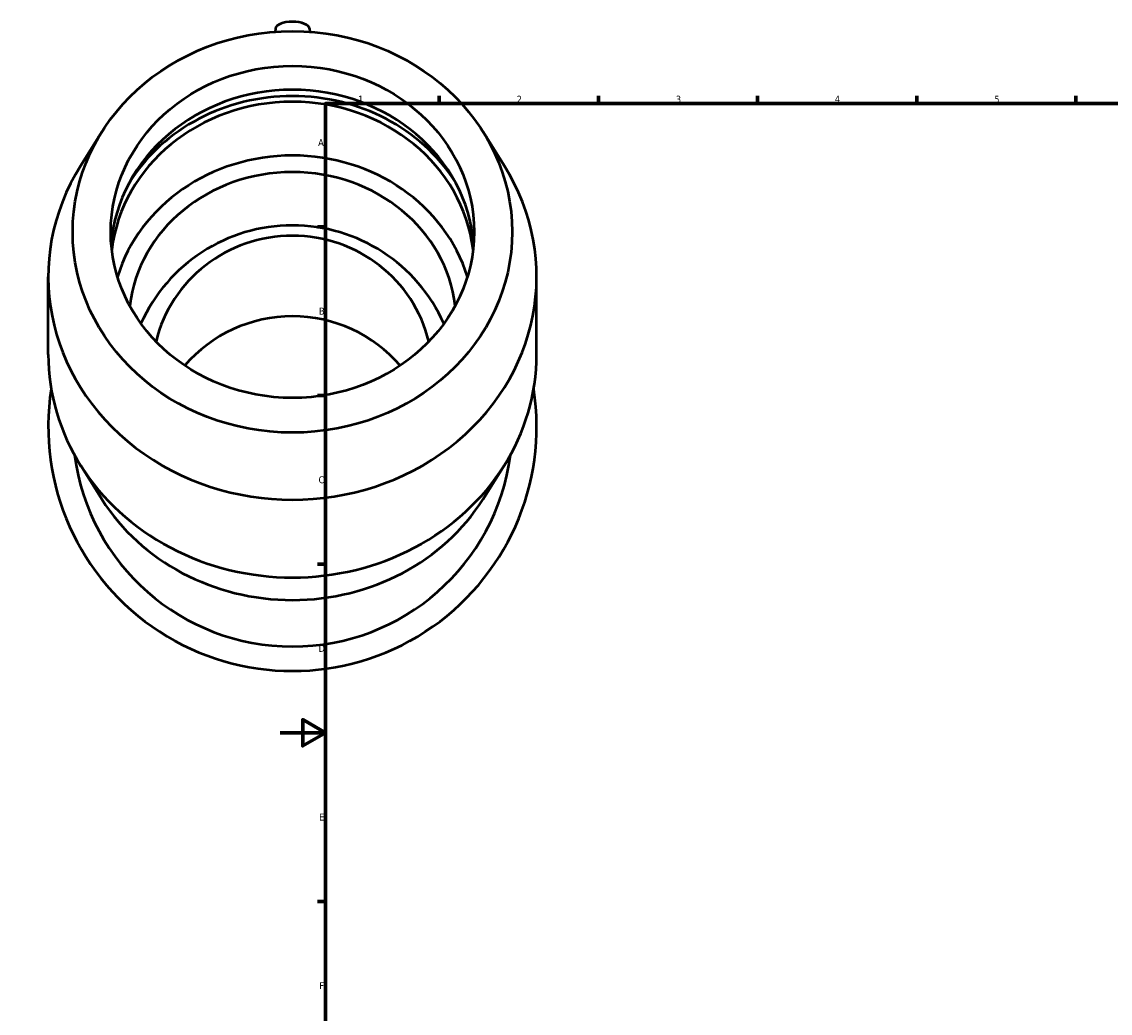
# Model space of a CAD drawing. Header units: millimetres. Extents: x -114 to 1615, y -786 to 1133.
# Tile 5 of 7: x -114 to 366, y 174 to 610. Entities that reach past the tile are written whole.
import ezdxf

# ---------------------------------------------------------------- set-up
doc = ezdxf.new("R2010")
doc.units = ezdxf.units.MM
doc.layers.add('Border (ANSI)', color=7, linetype='Continuous', lineweight=70)
doc.layers.add('Visible (ANSI)', color=7, linetype='Continuous', lineweight=50)
doc.styles.add('Note Text (ANSI)', font='tahoma.ttf')

# ---------------------------------------------------------------- blocks, each defined once
blk = doc.blocks.new('Borders Default Border')
at = {"layer": 'Border (ANSI)'}
for p, q in [((70.08, 574), (70.08, 577.45)), ((140.17, 574), (140.17, 577.45)), ((210.25, 574), (210.25, 577.45)), ((280.33, 574), (280.33, 577.45)), ((350.42, 574), (350.42, 577.45)), ((490.58, 574), (490.58, 577.45)), ((560.67, 574), (560.67, 577.45)), ((630.75, 574), (630.75, 577.45)), ((700.83, 574), (700.83, 577.45)), ((770.92, 574), (770.92, 577.45)), ((20, 519.75), (16.55, 519.75)), ((821, 519.75), (824.45, 519.75)), ((20, 445.5), (16.55, 445.5)), ((821, 445.5), (824.45, 445.5)), ((20, 371.25), (16.55, 371.25)), ((821, 371.25), (824.45, 371.25)), ((20, 222.75), (16.55, 222.75)), ((821, 222.75), (824.45, 222.75)), ((20, 148.5), (16.55, 148.5)), ((821, 148.5), (824.45, 148.5)), ((20, 74.25), (16.55, 74.25)), ((821, 74.25), (824.45, 74.25)), ((70.08, 20), (70.08, 16.55)), ((140.17, 20), (140.17, 16.55)), ((210.25, 20), (210.25, 16.55)), ((280.33, 20), (280.33, 16.55)), ((350.42, 20), (350.42, 16.55)), ((490.58, 20), (490.58, 16.55)), ((560.67, 20), (560.67, 16.55)), ((630.75, 20), (630.75, 16.55)), ((700.83, 20), (700.83, 16.55)), ((770.92, 20), (770.92, 16.55))]:
    blk.add_line(p, q, dxfattribs=at)
at = {"layer": 'Border (ANSI)', "flags": 128}
for points in [[(420.5, 594), (420.5, 574), (414.73, 584), (426.27, 584), (420.5, 574)], [(20, 20), (20, 574), (821, 574), (821, 20), (20, 20)], [(0, 297), (20, 297), (10, 302.77), (10, 291.23), (20, 297)], [(841, 297), (821, 297), (831, 302.77), (831, 291.23), (821, 297)], [(420.5, 0), (420.5, 20), (414.73, 10), (426.27, 10), (420.5, 20)]]:
    blk.add_lwpolyline(points, dxfattribs=at)
at = {"layer": 'Border (ANSI)', "color": 230, "true_color": 0xff0080, "attachment_point": 7, "style": 'Note Text (ANSI)'}
for s, insert, char_height in [('1', (34.35, 574.4), 3.05), ('2', (104.2, 574.4), 3.05), ('3', (174.26, 574.34), 3.05), ('4', (244.23, 574.4), 3.05), ('5', (314.48, 574.34), 3.05), ('6', (384.49, 574.34), 3.05), ('7', (454.6, 574.4), 3.05), ('8', (524.63, 574.33), 3.05), ('9', (594.7, 574.34), 3.05), ('10', (663.96, 574.34), 3.048), ('11', (734.04, 574.4), 3.048), ('12', (804.13, 574.4), 3.048), ('A', (16.78, 555.35), 3.05), ('A', (821.63, 555.35), 3.05), ('B', (17.15, 481.1), 3.05), ('B', (821.99, 481.1), 3.05), ('C', (16.95, 406.8), 3.05), ('C', (821.8, 406.8), 3.05), ('D', (16.96, 332.6), 3.05), ('D', (821.81, 332.6), 3.05), ('E', (17.21, 258.35), 3.05), ('E', (822.05, 258.35), 3.05), ('F', (17.29, 184.1), 3.05), ('F', (822.14, 184.1), 3.05), ('G', (16.81, 109.79), 3.05), ('G', (821.66, 109.79), 3.05), ('H', (16.97, 35.6), 3.05), ('H', (821.81, 35.6), 3.05), ('1', (34.35, 16.55), 3.05), ('2', (104.2, 16.55), 3.05), ('3', (174.26, 16.49), 3.05), ('4', (244.23, 16.55), 3.05), ('5', (314.48, 16.49), 3.05), ('6', (384.49, 16.49), 3.05), ('7', (454.6, 16.55), 3.05), ('8', (524.63, 16.48), 3.05), ('9', (594.7, 16.49), 3.05), ('10', (663.96, 16.49), 3.048), ('11', (734.04, 16.55), 3.048), ('12', (804.13, 16.55), 3.048)]:
    blk.add_mtext(s, dxfattribs=dict(at, insert=insert, char_height=char_height))

msp = doc.modelspace()

# ---------------------------------------------------------------- linework, layer by layer
at = {"layer": 'Visible (ANSI)'}
for p, q in [((-2.036, 607.1), (-2.177, 605.626)), ((12.953, 607.1), (13.094, 605.626)), ((-78.45, 561.517), (-87.773, 546.679)), ((89.367, 561.517), (98.69, 546.679)), ((-102.041, 463.542), (-102.041, 497.789)), ((112.959, 463.542), (112.959, 497.789)), ((-78.45, 399.814), (-87.773, 414.652)), ((89.367, 399.814), (98.69, 414.652))]:
    msp.add_line(p, q, dxfattribs=at)
for centre, radius, start, end in [((5.459, 447.351), 73.047, 24.07737, 155.92263), ((5.459, 431.696), 107.5, 171.09417, 8.90583), ((5.459, 431.696), 96.75, 187.39087, 352.60913)]:
    msp.add_arc(centre, radius, start, end, dxfattribs=at)
for centre, major_axis, ratio, start_param, end_param in [((5.459, 606.982), (-7.5, 0), 0.4067366, 3.180555, 6.244223), ((5.459, 506.995), (80, 0), 0.9135455, 0.0720409, 3.0695517), ((5.459, 501.734), (-82.749, 0), 0.9135455, 3.670133, 5.754645), ((5.459, 501.734), (80, 0), 0.9135455, 0.1081788, 3.0334138), ((5.459, 478.062), (80, 0), 0.9135455, 0.2733098, 2.8682828), ((5.459, 497.789), (-107.5, 0), 0.9135455, 5.7620871, 9.9458762), ((5.459, 478.062), (72, 0), 0.9135455, 0.1045702, 3.0370225), ((5.459, 455.489), (-61.674, 0), 0.9781476, 3.3713823, 6.0533957), ((5.459, 420.022), (61.674, 0), 0.9781476, 0.6945442, 2.4470484), ((5.459, 463.542), (-107.5, 0), 0.9135455, 0, 3.1415927), ((5.459, 443.815), (96.75, 0), 0.9135455, 3.6626909, 5.7620871)]:
    msp.add_ellipse(centre, major_axis=major_axis, ratio=ratio, start_param=start_param, end_param=end_param, dxfattribs=at)
for major_axis in [(-96.75, 0), (-80, 0)]:
    msp.add_ellipse((5.459, 517.516), major_axis=major_axis, ratio=0.9135455, dxfattribs=at)

# ---------------------------------------------------------------- block references
msp.add_blockref('Borders Default Border', (0, 0))

doc.saveas('drawing.dxf')
